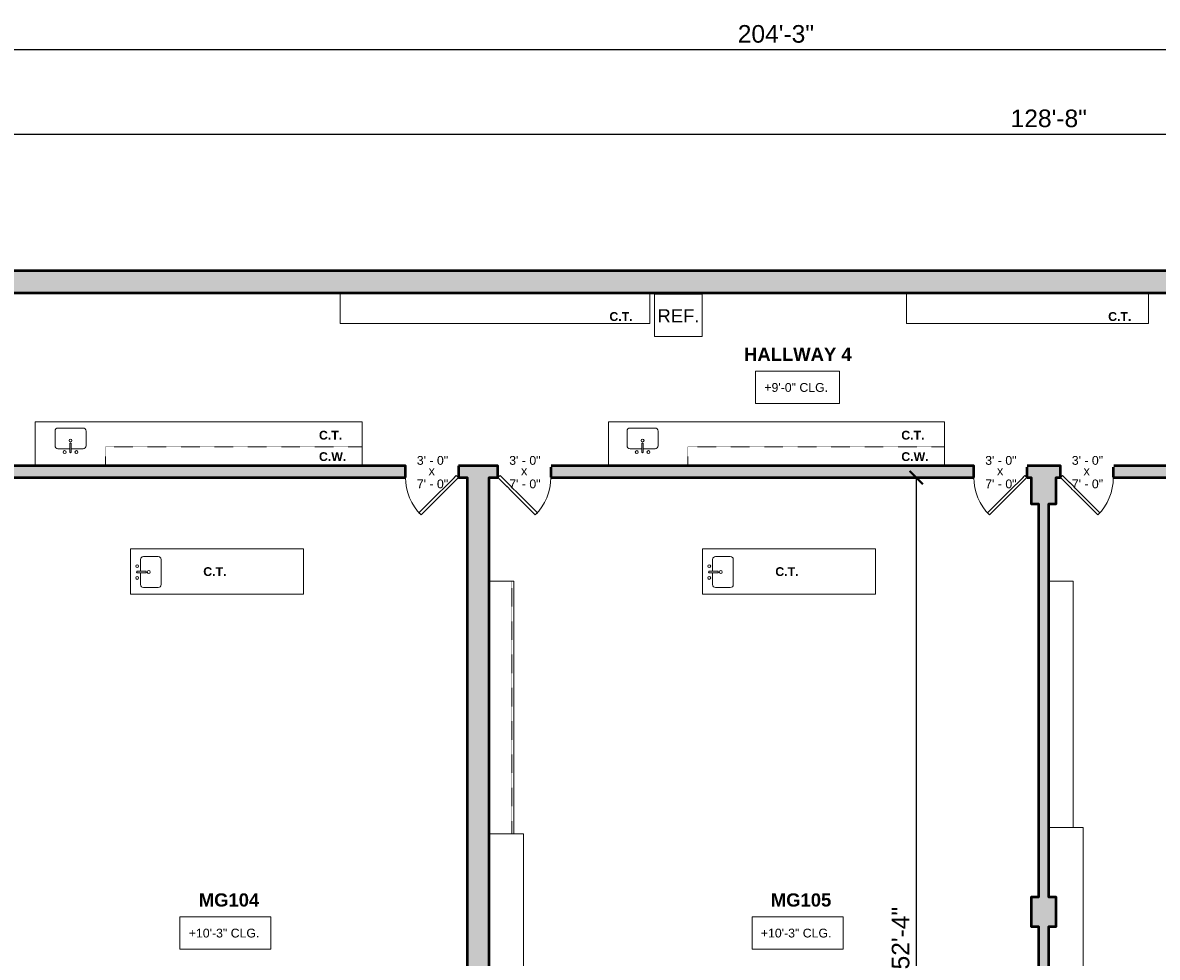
# Model space of a CAD drawing. Header units: inches. Extents: x -2078 to 109126, y -964 to 6385.
# Tile 71 of 137: x 9239 to 10012, y 4575 to 5212. Entities that reach past the tile are written whole.
import ezdxf

# ---------------------------------------------------------------- set-up
doc = ezdxf.new("R2010")
doc.units = ezdxf.units.IN
doc.header["$MEASUREMENT"] = 0
doc.linetypes.add('HIDDEN2', pattern=[0.1875, 0.125, -0.0625])
for name, color, linetype, lineweight in [('A-ANNO', 2, 'Continuous', 5), ('A-ANNO-DIMS', 1, 'Continuous', 9), ('A-CASE', 4, 'Continuous', 9), ('A-DOOR', 1, 'Continuous', 18), ('A-EQPT', 150, 'Continuous', 9), ('A-FIXT', 150, 'Continuous', 9), ('A-WALL', 3, 'Continuous', 40)]:
    doc.layers.add(name, color=color, linetype=linetype, lineweight=lineweight)
doc.layers.add('A-HATCH', color=9, linetype='Continuous')
doc.styles.add('Arial', font='arial.ttf')
doc.styles.add('Arial_1', font='arial.ttf', dxfattribs={"height": 0.0625})
doc.styles.add('Arial_2', font='arial.ttf', dxfattribs={"height": 3})
doc.styles.add('Arial_B', font='arialbd.ttf', dxfattribs={"height": 4.5})
doc.styles.add('Arial_B_1', font='arialbd.ttf', dxfattribs={"height": 3})
doc.styles.add('Jay Cad', font='arial.ttf', dxfattribs={"height": 0.125})
doc.dimstyles.new('Jay Cad - DIMS', dxfattribs={"dimtxt": 0.125, "dimasz": 0.09375, "dimexe": 0.09375, "dimexo": 0.09375, "dimgap": 0.046875, "dimtad": 1, "dimdec": 1, "dimzin": 0, "dimdsep": 46, "dimlunit": 4, "dimtxsty": 'Jay Cad', "dimblk": 'ARCHTICK', "dimcen": 0.09, "dimclrd": 1, "dimclre": 1, "dimclrt": 256, "dimadec": 0, "dimazin": 0, "dimtfac": 1, "dimtdec": 1, "dimtofl": 0, "dimtmove": 1, "dimatfit": 3, "dimfxl": 1, "dimtolj": 1, "dimtzin": 0, "dimarcsym": 0})

# ---------------------------------------------------------------- blocks, each defined once
blk = doc.blocks.new('JC_DOOR_SINGLE PANEL - SINGLE DOOR-1459075-Munger Science Center _ Ahmanson Lecture Hall-1st Floor')
at = {"layer": 'A-DOOR', "lineweight": 20}
for p, q in [((-7.46, 29.46), (-8.87, 28.04)), ((-8.87, 28.04), (16.59, 2.59)), ((18, 4), (-7.46, 29.46)), ((16.59, 2.59), (18, 4))]:
    blk.add_line(p, q, dxfattribs=at)
at = {"layer": 'A-DOOR', "lineweight": 9}
blk.add_arc((18, 4), 36, 135, 180, dxfattribs=at)
blk = doc.blocks.new('JC_DOOR_SINGLE PANEL - SINGLE DOOR-1469616-Munger Science Center _ Ahmanson Lecture Hall-1st Floor')
at = {"layer": 'A-DOOR', "lineweight": 20}
for p, q in [((-8.87, -28.04), (16.59, -2.59)), ((18, -4), (-7.46, -29.46)), ((16.59, -2.59), (18, -4)), ((-7.46, -29.46), (-8.87, -28.04))]:
    blk.add_line(p, q, dxfattribs=at)
at = {"layer": 'A-DOOR', "lineweight": 9}
blk.add_arc((18, -4), 36, 180, 225, dxfattribs=at)
blk = doc.blocks.new('JC_KITCHEN SINK - SINK-1465548-Munger Science Center _ Ahmanson Lecture Hall-1st Floor')
at = {"layer": 'A-FIXT'}
for p, q in [((-7.95, 8.45), (9.19, 8.45)), ((-9.95, -3.64), (-9.95, 6.45)), ((11.19, 6.45), (11.19, -3.64)), ((0.12, -5.64), (-7.95, -5.64)), ((0.12, -7.89), (0.12, -2.09)), ((1.12, -7.89), (1.12, -2.09)), ((9.19, -5.64), (1.12, -5.64))]:
    blk.add_line(p, q, dxfattribs=at)
for centre, radius, start, end in [((-7.95, 6.45), 2, 90, 180), ((9.19, 6.45), 2, 360, 90), ((0.62, 0), 1, 360, 180), ((0.62, 0), 1, 180, 0), ((-7.95, -3.64), 2, 180, 270), ((-3.38, -7.89), 1, 360, 180), ((0.62, -2.09), 0.5, 360, 180), ((4.62, -7.89), 1, 0, 180), ((9.19, -3.64), 2, 270, 0), ((-3.38, -7.89), 1, 180, 0), ((0.62, -7.89), 0.5, 180, 0), ((4.62, -7.89), 1, 180, 0)]:
    blk.add_arc(centre, radius, start, end, dxfattribs=at)
blk = doc.blocks.new('JC_REF - REF-1483151-Munger Science Center _ Ahmanson Lecture Hall-1st Floor')
at = {"layer": 'A-EQPT'}
for p, q in [((16.25, 13.8), (-16.25, 13.8)), ((-16.25, 13.8), (-16.25, -14.95)), ((16.25, -14.95), (16.25, 13.8)), ((-16.25, -14.95), (16.25, -14.95))]:
    blk.add_line(p, q, dxfattribs=at)
blk = doc.blocks.new('JC- existing door Tag_quad - JC- existing door Tag_quad-839775-Munger Science Center _ Ahmanson Lecture Hall-1st Floor')
at = {"layer": 'A-ANNO', "insert": (-0.0234, 0.0378), "char_height": 0.0625, "width": 0.0505, "attachment_point": 1, "style": 'Arial_1', "bg_fill": 3, "box_fill_scale": 1.25, "bg_fill_color": 256, "bg_fill_true_color": 13158600, "bg_fill_transparency": 0}
blk.add_mtext('x', dxfattribs=at)
blk = doc.blocks.new('_ArchTick')
at = {"color": 0, "linetype": 'ByBlock', "const_width": 0.15}
blk.add_lwpolyline([(-0.5, -0.5), (0.5, 0.5)], dxfattribs=at)
blk = doc.blocks.new('*D3301')
at = {"layer": 'A-ANNO-DIMS', "color": 1, "lineweight": -2, "transparency": 16777216}
for p, q in [((9166.06, 5036.69), (9166.06, 5144.89)), ((10710.06, 5036.69), (10710.06, 5144.89)), ((9166.06, 5135.89), (10710.06, 5135.89))]:
    blk.add_line(p, q, dxfattribs=at)
at = {"layer": 'Defpoints', "color": 0, "transparency": 16777216}
for p in [(10710.06, 5135.89), (9166.06, 5027.69), (10710.06, 5027.69)]:
    blk.add_point(p, dxfattribs=at)
at = {"layer": 'A-ANNO-DIMS', "color": 1, "lineweight": -2, "transparency": 16777216, "xscale": 9, "yscale": 9, "zscale": 9, "rotation": 180}
blk.add_blockref('_ArchTick', (9166.06, 5135.89), dxfattribs=at)
at = {"layer": 'A-ANNO-DIMS', "color": 1, "lineweight": -2, "transparency": 16777216, "xscale": 9, "yscale": 9, "zscale": 9}
blk.add_blockref('_ArchTick', (10710.06, 5135.89), dxfattribs=at)
at = {"layer": 'A-ANNO-DIMS', "color": 2, "transparency": 16777216, "insert": (9938.06, 5146.51), "char_height": 12, "width": 1.1478, "attachment_point": 5, "style": 'Jay Cad'}
blk.add_mtext('\\A1;128\'-8"', dxfattribs=at)
blk = doc.blocks.new('*D3308')
at = {"layer": 'A-ANNO-DIMS', "color": 1, "lineweight": -2, "transparency": 16777216}
for p, q in [((8526.53, 5036.69), (8526.53, 5202.47)), ((10977.56, 4932.69), (10977.56, 5202.47)), ((8526.53, 5193.47), (10977.56, 5193.47))]:
    blk.add_line(p, q, dxfattribs=at)
at = {"layer": 'Defpoints', "color": 0, "transparency": 16777216}
for p in [(10977.56, 5193.47), (8526.53, 5027.69), (10977.56, 4923.69)]:
    blk.add_point(p, dxfattribs=at)
at = {"layer": 'A-ANNO-DIMS', "color": 1, "lineweight": -2, "transparency": 16777216, "xscale": 9, "yscale": 9, "zscale": 9, "rotation": 180}
blk.add_blockref('_ArchTick', (8526.53, 5193.47), dxfattribs=at)
at = {"layer": 'A-ANNO-DIMS', "color": 1, "lineweight": -2, "transparency": 16777216, "xscale": 9, "yscale": 9, "zscale": 9}
blk.add_blockref('_ArchTick', (10977.56, 5193.47), dxfattribs=at)
at = {"layer": 'A-ANNO-DIMS', "color": 2, "transparency": 16777216, "insert": (9752.04, 5204.1), "char_height": 12, "width": 1.1478, "attachment_point": 5, "style": 'Jay Cad'}
blk.add_mtext('\\A1;204\'-3"', dxfattribs=at)
blk = doc.blocks.new('*D3311')
at = {"layer": 'A-ANNO-DIMS', "color": 1, "lineweight": -2, "transparency": 16777216}
for p, q in [((9847.22, 4901.69), (9838.74, 4901.69)), ((9847.74, 4901.69), (9847.74, 4273.69)), ((9847.22, 4273.69), (9838.74, 4273.69))]:
    blk.add_line(p, q, dxfattribs=at)
at = {"layer": 'Defpoints', "color": 0, "transparency": 16777216}
for p in [(9856.22, 4901.69), (9847.74, 4273.69), (9856.22, 4273.69)]:
    blk.add_point(p, dxfattribs=at)
at = {"layer": 'A-ANNO-DIMS', "color": 1, "lineweight": -2, "transparency": 16777216, "xscale": 9, "yscale": 9, "zscale": 9}
for p, rotation in [((9847.74, 4901.69), 90), ((9847.74, 4273.69), 270)]:
    blk.add_blockref('_ArchTick', p, dxfattribs=dict(at, rotation=rotation))
at = {"layer": 'A-ANNO-DIMS', "color": 2, "transparency": 16777216, "insert": (9837.11, 4587.69), "char_height": 12, "width": 0.9747, "attachment_point": 5, "rotation": 90, "style": 'Jay Cad'}
blk.add_mtext('\\A1;52\'-4"', dxfattribs=at)

msp = doc.modelspace()

# ---------------------------------------------------------------- linework, layer by layer
at = {"layer": 'A-CASE'}
for p, q in [((9455.058, 5027.692), (9455.058, 5006.692)), ((9666.058, 5027.692), (9666.058, 5006.692)), ((9841.058, 5027.692), (9841.058, 5006.692)), ((10006.058, 5027.692), (10006.058, 5006.692)), ((9455.058, 5006.692), (9666.058, 5006.692)), ((9841.058, 5006.692), (10006.058, 5006.692)), ((9469.957, 4939.692), (9246.957, 4939.692)), ((9246.957, 4939.692), (9246.957, 4909.718)), ((9469.957, 4939.692), (9469.957, 4909.692)), ((9866.957, 4939.692), (9637.957, 4939.692)), ((9637.957, 4939.692), (9637.957, 4909.718)), ((9866.957, 4939.692), (9866.957, 4909.692)), ((9246.957, 4910.442), (9469.957, 4910.442)), ((9637.957, 4910.442), (9866.957, 4910.442)), ((9312.055, 4853.127), (9430.055, 4853.127)), ((9312.055, 4822.127), (9312.055, 4853.127)), ((9430.055, 4822.127), (9430.055, 4853.127)), ((9702.055, 4853.127), (9820.055, 4853.127)), ((9702.055, 4822.127), (9702.055, 4853.127)), ((9820.055, 4822.127), (9820.055, 4853.127)), ((9556.558, 4831.127), (9573.305, 4831.127)), ((9573.305, 4831.127), (9573.305, 4658.877)), ((9938.058, 4831.127), (9954.805, 4831.127)), ((9954.805, 4831.127), (9954.805, 4663.127)), ((9312.055, 4822.127), (9430.055, 4822.127)), ((9702.055, 4822.127), (9820.055, 4822.127)), ((9556.558, 4658.877), (9579.97, 4658.877)), ((9579.97, 4376.939), (9579.97, 4658.877)), ((9938.058, 4663.127), (9961.47, 4663.127)), ((9961.47, 4381.444), (9961.47, 4663.127))]:
    msp.add_line(p, q, dxfattribs=at)
at = {"layer": 'A-CASE', "linetype": 'HIDDEN2'}
for p, q in [((9294.957, 4922.692), (9294.957, 4909.692)), ((9294.957, 4922.692), (9469.957, 4922.692)), ((9691.957, 4922.692), (9691.957, 4909.692)), ((9691.957, 4922.692), (9866.957, 4922.692)), ((9572.058, 4831.127), (9572.058, 4658.877))]:
    msp.add_line(p, q, dxfattribs=at)
at = {"layer": 'A-WALL', "lineweight": 50}
for points in [[(9499.558, 4901.692), (9499.558, 4909.692), (9210.058, 4909.692), (9210.058, 4901.692)], [(9887.058, 4901.692), (9887.058, 4909.692), (9598.558, 4909.692), (9598.558, 4901.692)], [(10272.558, 4901.692), (10272.558, 4909.692), (9982.058, 4909.692), (9982.058, 4901.692)]]:
    msp.add_lwpolyline(points, close=True, dxfattribs=at)
for points in [[(9946.058, 4901.692), (9946.058, 4909.692), (9923.058, 4909.692), (9923.058, 4901.692), (9926.058, 4901.692), (9926.058, 4883.692), (9931.058, 4883.692), (9931.058, 4615.692), (9926.058, 4615.692), (9926.058, 4595.692), (9931.058, 4595.692), (9931.058, 4315.692)], [(9938.058, 4315.692), (9938.058, 4595.692), (9943.058, 4595.692), (9943.058, 4615.692), (9938.058, 4615.692), (9938.058, 4883.692), (9943.058, 4883.692), (9943.058, 4901.692), (9946.058, 4901.692)]]:
    msp.add_lwpolyline(points, dxfattribs=at)

# ---------------------------------------------------------------- block references
at = {"layer": 'A-EQPT'}
msp.add_blockref('JC_REF - REF-1483151-Munger Science Center _ Ahmanson Lecture Hall-1st Floor', (9685.558, 5012.895), dxfattribs=at)
at = {"layer": 'A-FIXT'}
for p in [(9270.545, 4926.967), (9660.545, 4926.967)]:
    msp.add_blockref('JC_KITCHEN SINK - SINK-1465548-Munger Science Center _ Ahmanson Lecture Hall-1st Floor', p, dxfattribs=at)
at = {"layer": 'A-FIXT', "rotation": 269.9999999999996}
for p in [(9324.503, 4837.909), (9714.503, 4837.909)]:
    msp.add_blockref('JC_KITCHEN SINK - SINK-1465548-Munger Science Center _ Ahmanson Lecture Hall-1st Floor', p, dxfattribs=at)

# ---------------------------------------------------------------- texts
at = {"layer": 'A-ANNO', "attachment_point": 1}
for s, insert, char_height, width, style in [('C.T.', (9638.553, 5014.484), 6, 19.998, 'Arial_B'), ('REF.', (9671.292, 5016.492), 9, 35.148, 'Arial'), ('C.T.', (9978.553, 5014.484), 6, 19.998, 'Arial_B'), ('HALLWAY 4', (9730.341, 4990.216), 9, 88.173, 'Arial_B_1'), ('C.T.', (9440.553, 4933.58), 6, 19.998, 'Arial_B'), ('C.T.', (9837.553, 4933.58), 6, 19.998, 'Arial_B'), ('C.W.', (9440.553, 4918.976), 6, 23.634, 'Arial_B'), ('C.W.', (9837.553, 4918.976), 6, 23.634, 'Arial_B'), ('C.T.', (9361.66, 4840.587), 6, 19.998, 'Arial_B'), ('C.T.', (9751.66, 4840.587), 6, 19.998, 'Arial_B'), ('MG104', (9358.579, 4618.216), 9, 113.019, 'Arial_B_1'), ('MG105', (9748.579, 4618.216), 9, 113.019, 'Arial_B_1')]:
    msp.add_mtext(s, dxfattribs=dict(at, insert=insert, char_height=char_height, width=width, style=style))
at = {"layer": 'A-ANNO', "char_height": 6, "attachment_point": 1, "style": 'Arial_2', "bg_fill": 3, "box_fill_scale": 1.25, "bg_fill_color": 256, "bg_fill_true_color": 13158600, "bg_fill_transparency": 0}
for s, insert, width in [('+9\'-0" CLG.', (9744.169, 4966.133), 54.54), ('3\' - 0"', (9507.249, 4916.398), 26.967), ('3\' - 0"', (9570.249, 4916.398), 26.967), ('3\' - 0"', (9894.749, 4916.398), 26.967), ('3\' - 0"', (9953.749, 4916.398), 26.967), ('7\' - 0"', (9507.249, 4900.375), 26.967), ('7\' - 0"', (9570.249, 4900.375), 26.967), ('7\' - 0"', (9894.749, 4900.375), 26.967), ('7\' - 0"', (9953.749, 4900.375), 26.967), ('+10\'-3" CLG.', (9351.788, 4594.133), 60.297), ('+10\'-3" CLG.', (9741.788, 4594.133), 60.297)]:
    msp.add_mtext(s, dxfattribs=dict(at, insert=insert, width=width))

# ---------------------------------------------------------------- dimensions: what is measured, and where the dimension line sits
at = {"layer": 'A-ANNO-DIMS'}
dim = msp.add_linear_dim(base=(10710.058, 5135.886), p1=(9166.058, 5027.692), p2=(10710.058, 5027.692), dimstyle='Jay Cad - DIMS', override={"dimclrt": 2}, dxfattribs=at)
dim.commit()
dim.dimension.update_dxf_attribs({"geometry": '*D3301', "text_midpoint": (9938.058, 5146.513)})
dim = msp.add_linear_dim(base=(9847.739, 4273.692), p1=(9856.225, 4901.692), p2=(9856.225, 4273.692), angle=90, dimstyle='Jay Cad - DIMS', override={"dimclrt": 2}, dxfattribs=at)
dim.commit()
dim.dimension.update_dxf_attribs({"geometry": '*D3311', "text_midpoint": (9837.112, 4587.692)})

# ---------------------------------------------------------------- next in the draw order: hatches: boundary and pattern name
at = {"layer": 'A-HATCH'}
h = msp.add_hatch(color=256, dxfattribs=at)
h.dxf.hatch_style = 1
h.paths.add_polyline_path([(7442.991, 4443.066), (7810.847, 4519.174), (7832.61, 4527.095), (7823.924, 4549.725), (7859.83, 4562.794), (7868.12, 4540.019), (7892.552, 4548.912), (7890.158, 4555.49), (7872.303, 4548.991), (7863.753, 4572.483), (7857.175, 4570.089), (7857.778, 4568.432), (7816.134, 4553.274), (7824.462, 4531.578), (7808.931, 4525.925), (7476.345, 4457.115), (7475.837, 4458.511), (7848.428, 4594.123), (7848.967, 4592.642), (7855.544, 4595.036), (7852.269, 4604.035), (7678.423, 4540.76), (7658.154, 4596.449), (7648.757, 4593.029), (7656.731, 4571.122), (7599.879, 4550.43), (7594.228, 4565.956), (7455.154, 4515.337), (7457.206, 4509.699), (7469.086, 4477.058), (7478.721, 4467.726), (7473.212, 4465.721), (7466.659, 4463.335), (7411.157, 4443.134), (7398.6, 4439.096), (7411.056, 4404.872), (7436.487, 4414.128), (7437.341, 4409.241), (7438.216, 4404.358), (7449.009, 4406.49), (7445.851, 4424.754)], flags=17)
h.paths.add_polyline_path([(7305.921, 4509.999), (7635.338, 4629.897), (7636.444, 4626.858), (7645.841, 4630.278), (7643.538, 4636.606), (7690.993, 4653.878), (7688.599, 4660.456), (7641.144, 4643.184), (7621.136, 4698.156), (7708.058, 4729.792), (7728.066, 4674.82), (7722.428, 4672.768), (7724.822, 4666.19), (7737.038, 4670.637), (7714.635, 4732.187), (8526.53, 5027.692), (9158.058, 5027.692), (9158.058, 5014.692), (9166.058, 5014.692), (9166.058, 5027.692), (10710.058, 5027.692), (10710.058, 4967.192), (10718.058, 4967.192), (10718.058, 4990.417), (10787.566, 4990.417), (10787.566, 4977.605), (10953.618, 4977.605), (10953.618, 4983.605), (10793.566, 4983.605), (10793.566, 4996.417), (10718.058, 4996.417), (10718.058, 5042.692), (8550.199, 5042.692), (7613.446, 4701.742), (7637.045, 4636.903), (7298.242, 4513.589), (7442.023, 4116.122), (7430.522, 4111.961), (7430.522, 3959.561), (7442.522, 3959.561), (7442.522, 4109.922), (7449.706, 4112.521)])
h.paths.add_polyline_path([(7455.986, 4371.173), (7445.194, 4369.041, 0.0691577), (7553.668, 4070.742), (7563.309, 4076.04, -0.0690822)], flags=17)
h.paths.add_polyline_path([(7589.831, 4028.68), (7580.647, 4044.49), (7571.005, 4039.192), (7573.37, 4035.064), (7575.752, 4030.945), (7550.14, 4021.623), (7562.639, 3987.281), (7652.949, 4020.151), (7651.19, 4024.983), (7693.927, 4047.907), (7698.054, 4036.567), (7855.922, 4094.027), (7850.282, 4109.525), (7893.018, 4132.449), (7901.028, 4110.444), (7991.238, 4143.278), (7972.966, 4193.48), (7978.369, 4195.446), (7974.265, 4206.723), (7931.078, 4191.004), (7599.267, 4013.018)], flags=17)
h.paths.add_polyline_path([(7962.832, 4604.342), (7960.438, 4610.919), (7936.006, 4602.027), (7925.745, 4630.218), (7910.71, 4624.745), (7930.564, 4570.196), (7923.986, 4567.802), (7926.381, 4561.224), (7932.958, 4563.619), (8052.495, 4235.196), (8041.923, 4231.348), (8046.027, 4220.072), (8051.9, 4222.21), (8119.518, 4036.432), (8139.251, 4043.615), (8054.516, 4276.423), (8083.646, 4287.026), (8081.594, 4292.664), (8052.464, 4282.062), (7938.4, 4595.449)], flags=17)
h.paths.add_polyline_path([(8154.984, 4000.389), (8135.251, 3993.206), (8144.058, 3969.009), (8186.344, 3984.4), (8183.608, 3991.918), (8161.055, 3983.709)], flags=17)
h.paths.add_polyline_path([(8250.711, 4007.832), (8235.676, 4002.36), (8232.942, 4009.874), (8223.075, 4006.282), (8225.811, 3998.765), (8228.16, 3999.62), (8236.189, 3977.562), (8258.741, 3985.77)], flags=17)
h.paths.add_polyline_path([(8453.557, 4082.059), (8456.846, 4083.256), (8454.11, 4090.774), (8443.304, 4086.841), (8446.168, 4078.972), (8431.132, 4073.5), (8439.302, 4051.054, 0.0010681), (8439.906, 4051.709), (8461.715, 4059.647)], flags=17)
h.paths.add_polyline_path([(8507.849, 4153.642), (8634.189, 4199.626), (8601.965, 4288.161), (8647.588, 4304.767), (8640.677, 4323.755), (8642.557, 4324.439), (8639.479, 4332.896), (8637.599, 4332.212), (8564.749, 4532.366), (8556.292, 4529.288), (8565.013, 4505.326), (8549.978, 4499.854), (8551.688, 4495.155), (8566.723, 4500.628), (8631.194, 4323.496), (8480.843, 4268.772), (8429.359, 4410.223), (8425.601, 4408.855), (8391.408, 4502.797), (8484.908, 4536.828), (8506.113, 4478.567), (8509.872, 4479.935), (8485.246, 4547.593), (8542.098, 4568.286), (8543.979, 4563.117), (8552.436, 4566.195), (8546.28, 4583.11), (8537.823, 4580.032), (8539.704, 4574.863), (8482.894, 4554.186), (8458.097, 4622.314), (8454.338, 4620.946), (8475.715, 4562.215), (8382.174, 4528.169), (8347.288, 4624.018), (8405.549, 4645.223), (8402.222, 4654.364), (8395.644, 4651.97), (8396.577, 4649.407), (8344.894, 4630.595), (8330.529, 4670.063), (8382.212, 4688.874), (8383.331, 4685.799), (8389.909, 4688.193), (8372.715, 4735.433), (8468.564, 4770.319), (8515.152, 4642.32), (8500.018, 4636.811), (8501.728, 4632.113), (8516.862, 4637.621), (8525.51, 4613.861), (8533.967, 4616.939), (8462.454, 4813.42), (8455.876, 4811.026), (8467.365, 4779.461), (8363.059, 4741.496), (8379.818, 4695.452), (8320.617, 4673.904), (8261.106, 4837.411), (8424.612, 4896.922), (8443.563, 4844.855), (8450.141, 4847.249), (8443.985, 4864.163), (8441.166, 4863.137), (8428.371, 4898.29), (8434.009, 4900.342), (8431.615, 4906.92), (8253.073, 4841.937), (8293.089, 4731.995), (8286.511, 4729.6), (8288.905, 4723.023), (8293.604, 4724.733), (8407.667, 4411.345), (8401.09, 4408.951), (8403.142, 4403.313), (8409.72, 4405.707), (8516.13, 4113.347), (8493.577, 4105.139), (8496.313, 4097.621), (8524.504, 4107.882)], flags=17)
h.paths.add_polyline_path([(8255.076, 4710.71), (8252.682, 4717.288), (7994.267, 4623.232), (7996.661, 4616.654)], flags=17)
h.paths.add_polyline_path([(8544.558, 4902.692), (8675.058, 4902.692), (8675.058, 4842.192), (8607.558, 4842.192), (8607.558, 4835.192), (8664.058, 4835.192), (8664.058, 4788.192), (8666.246, 4788.192), (8666.246, 4830.192), (8667.871, 4830.192), (8667.871, 4788.192), (8670.058, 4788.192), (8670.058, 4835.192), (8775.058, 4835.192), (8775.058, 4734.589), (8670.058, 4734.589), (8670.058, 4745.192), (8664.058, 4745.192), (8664.058, 4697.81), (8594.61, 4672.533), (8650.359, 4519.363), (8656.937, 4521.757), (8603.582, 4668.349), (8683.917, 4697.589), (8683.917, 4728.589), (8775.058, 4728.589), (8775.058, 4484.936), (8682.589, 4451.28), (8669.25, 4487.928), (8662.672, 4485.534), (8680.286, 4437.14), (8686.864, 4439.534), (8684.641, 4445.642), (8775.058, 4478.551), (8775.058, 4295.692), (8751.15, 4295.692), (8750.742, 4296.791), (8745.118, 4294.7), (8747.724, 4287.692), (8802.058, 4287.692), (8802.058, 4295.692), (8782.058, 4295.692), (8782.058, 4561.692), (8812.058, 4561.692), (8812.058, 4568.692), (8783.058, 4568.692), (8783.058, 4859.692), (8775.058, 4859.692), (8775.058, 4857.692), (8767.058, 4857.692), (8767.058, 4840.192), (8683.058, 4840.192), (8683.058, 4909.692), (8517.676, 4909.692), (8508.549, 4934.922), (8499.273, 4931.546), (8501.667, 4924.968), (8506.232, 4926.629), (8519.012, 4891.3), (8516.191, 4890.279), (8536.119, 4835.192), (8571.558, 4835.192), (8571.558, 4842.192), (8544.558, 4842.192)], flags=17)
h.paths.add_polyline_path([(8725.65, 4364.26), (8715.594, 4360.6), (8699.177, 4405.705), (8692.599, 4403.311), (8709.016, 4358.205), (8707.136, 4357.521), (8710.215, 4349.064), (8723.149, 4353.772), (8732.569, 4328.442), (8738.193, 4330.533)], flags=16)
h.paths.add_polyline_path([(8871.558, 4273.692), (8855.058, 4273.692), (8855.058, 4295.692), (8844.058, 4295.692), (8844.058, 4287.692), (8847.058, 4287.692), (8847.058, 4263.692), (8871.558, 4263.692)], flags=17)
h.paths.add_polyline_path([(9088.058, 4287.692), (9090.058, 4287.692), (9090.058, 4295.692), (9079.058, 4295.692), (9079.058, 4273.692), (9063.558, 4273.692), (9063.558, 4263.692), (9088.058, 4263.692)], flags=17)
h.paths.add_polyline_path([(9171.058, 4315.692), (9166.058, 4315.692), (9166.058, 4594.692), (9171.058, 4594.692), (9171.058, 4614.692), (9166.058, 4614.692), (9166.058, 4883.692), (9171.058, 4883.692), (9171.058, 4901.692), (9174.058, 4901.692), (9174.058, 4909.692), (9166.058, 4909.692), (9166.058, 4942.692), (9158.058, 4942.692), (9158.058, 4909.692), (9151.058, 4909.692), (9151.058, 4901.692), (9153.058, 4901.692), (9153.058, 4883.692), (9158.058, 4883.692), (9158.058, 4614.692), (9153.058, 4614.692), (9153.058, 4594.692), (9158.058, 4594.692), (9158.058, 4568.692), (9151.058, 4568.692), (9151.058, 4561.692), (9158.058, 4561.692), (9158.058, 4315.692), (9153.058, 4315.692), (9153.058, 4295.692), (9132.058, 4295.692), (9132.058, 4287.692), (9192.058, 4287.692), (9192.058, 4295.692), (9171.058, 4295.692)], flags=17)
h.paths.add_polyline_path([(9260.058, 4273.692), (9243.058, 4273.692), (9243.058, 4295.692), (9234.058, 4295.692), (9234.058, 4263.692), (9260.058, 4263.692)], flags=17)
h.paths.add_polyline_path([(9475.558, 4287.692), (9478.558, 4287.692), (9478.558, 4295.692), (9466.558, 4295.692), (9466.558, 4273.692), (9452.058, 4273.692), (9452.058, 4263.692), (9475.558, 4263.692)], flags=17)
h.paths.add_polyline_path([(9577.558, 4295.692), (9556.558, 4295.692), (9556.558, 4901.692), (9562.558, 4901.692), (9562.558, 4909.692), (9535.558, 4909.692), (9535.558, 4901.692), (9541.558, 4901.692), (9541.558, 4295.692), (9520.558, 4295.692), (9520.558, 4287.692), (9577.558, 4287.692)], flags=17)
h.paths.add_polyline_path([(9646.058, 4273.692), (9630.058, 4273.692), (9630.058, 4295.692), (9619.558, 4295.692), (9619.558, 4287.692), (9623.058, 4287.692), (9623.058, 4263.692), (9646.058, 4263.692)], flags=17)
h.paths.add_polyline_path([(9862.058, 4287.692), (9865.058, 4287.692), (9865.058, 4295.692), (9854.058, 4295.692), (9854.058, 4273.692), (9838.058, 4273.692), (9838.058, 4263.692), (9862.058, 4263.692)], flags=17)
h.paths.add_polyline_path([(9964.058, 4295.692), (9943.058, 4295.692), (9943.058, 4315.692), (9938.058, 4315.692), (9938.058, 4595.692), (9943.058, 4595.692), (9943.058, 4615.692), (9938.058, 4615.692), (9938.058, 4883.692), (9943.058, 4883.692), (9943.058, 4901.692), (9946.058, 4901.692), (9946.058, 4909.692), (9923.058, 4909.692), (9923.058, 4901.692), (9926.058, 4901.692), (9926.058, 4883.692), (9931.058, 4883.692), (9931.058, 4615.692), (9926.058, 4615.692), (9926.058, 4595.692), (9931.058, 4595.692), (9931.058, 4315.692), (9926.058, 4315.692), (9926.058, 4295.692), (9907.058, 4295.692), (9907.058, 4287.692), (9964.058, 4287.692)], flags=17)
h.paths.add_polyline_path([(10033.058, 4273.692), (10018.058, 4273.692), (10018.058, 4295.692), (10006.058, 4295.692), (10006.058, 4287.692), (10009.058, 4287.692), (10009.058, 4263.692), (10033.058, 4263.692)], flags=17)
h.paths.add_polyline_path([(10248.558, 4287.692), (10251.558, 4287.692), (10251.558, 4295.692), (10239.558, 4295.692), (10239.558, 4273.692), (10225.058, 4273.692), (10225.058, 4263.692), (10248.558, 4263.692)], flags=17)
h.paths.add_polyline_path([(10335.558, 4503.192), (10362.058, 4503.192), (10362.058, 4512.192), (10360.058, 4512.192), (10360.058, 4525.192), (10330.558, 4525.192), (10330.558, 4901.692), (10336.558, 4901.692), (10336.558, 4909.692), (10308.558, 4909.692), (10308.558, 4901.692), (10314.558, 4901.692), (10314.558, 4295.692), (10293.558, 4295.692), (10293.558, 4287.692), (10335.558, 4287.692)], flags=17)
h.paths.add_polyline_path([(10431.058, 4525.192), (10406.058, 4525.192), (10406.058, 4512.192), (10404.058, 4512.192), (10404.058, 4503.192), (10431.058, 4503.192)], flags=17)
h.paths.add_polyline_path([(10721.558, 4512.192), (10719.558, 4512.192), (10719.558, 4525.192), (10623.058, 4525.192), (10623.058, 4503.192), (10721.558, 4503.192)], flags=17)
h.paths.add_polyline_path([(10887.558, 4525.192), (10765.558, 4525.192), (10765.558, 4512.192), (10763.558, 4512.192), (10763.558, 4503.192), (10887.558, 4503.192)], flags=17)
h.paths.add_polyline_path([(10977.558, 4923.692), (10718.058, 4923.692), (10718.058, 4931.192), (10710.058, 4931.192), (10710.058, 4923.692), (10665.969, 4923.692), (10665.969, 4909.692), (10660.969, 4909.692), (10660.969, 4901.692), (10955.558, 4901.692), (10955.558, 4525.192), (10933.558, 4525.192), (10933.558, 4503.192), (10977.558, 4503.192)])
h.paths.add_polyline_path([(10624.969, 4909.692), (10372.558, 4909.692), (10372.558, 4901.692), (10624.969, 4901.692)], flags=17)
h.paths.add_polyline_path([(10272.558, 4909.692), (9982.058, 4909.692), (9982.058, 4901.692), (10272.558, 4901.692)], flags=17)
h.paths.add_polyline_path([(9887.058, 4909.692), (9598.558, 4909.692), (9598.558, 4901.692), (9887.058, 4901.692)], flags=17)
h.paths.add_polyline_path([(9499.558, 4909.692), (9210.058, 4909.692), (9210.058, 4901.692), (9499.558, 4901.692)], flags=17)
h.paths.add_polyline_path([(9115.058, 4909.692), (8775.058, 4909.692), (8775.058, 4895.692), (8783.058, 4895.692), (8783.058, 4901.692), (9115.058, 4901.692)], flags=17)
h.paths.add_polyline_path([(9109.058, 4568.692), (8848.058, 4568.692), (8848.058, 4561.692), (9109.058, 4561.692)], flags=17)
h.paths.add_polyline_path([(8799.058, 4179.692), (8761.058, 4179.692), (8761.058, 4155.692), (8799.058, 4155.692)], flags=17)
h.paths.add_polyline_path([(9186.058, 4179.692), (9136.058, 4179.692), (9136.058, 4155.692), (9186.058, 4155.692)], flags=17)
h.paths.add_polyline_path([(9575.058, 4179.692), (9525.058, 4179.692), (9525.058, 4155.692), (9575.058, 4155.692)], flags=17)
h.paths.add_polyline_path([(9960.558, 4179.692), (9910.558, 4179.692), (9910.558, 4155.692), (9960.558, 4155.692)], flags=17)
h.paths.add_polyline_path([(10335.558, 4179.692), (10297.558, 4179.692), (10297.558, 4155.692), (10335.558, 4155.692)], flags=17)
h.paths.add_polyline_path([(10769.861, 4431.192), (10716.831, 4431.192), (10716.831, 4407.192), (10769.861, 4407.192)], flags=17)
h.paths.add_polyline_path([(10775.558, 4431.192), (10769.861, 4431.192), (10769.861, 4407.192), (10775.558, 4407.192)], flags=17)
h.paths.add_polyline_path([(10716.831, 4431.192), (10711.558, 4431.192), (10711.558, 4407.192), (10716.831, 4407.192)], flags=17)
h.paths.add_polyline_path([(8363.675, 4388.948), (8361.623, 4394.586), (8121.061, 4307.029), (8123.113, 4301.391)], flags=17)

# ---------------------------------------------------------------- next in the draw order: linework, layer by layer
at = {"layer": 'A-ANNO', "flags": 128}
for points in [[(9738.169, 4974.133), (9795.41, 4974.133), (9795.41, 4952.117), (9738.169, 4952.117)], [(9345.788, 4602.133), (9407.792, 4602.133), (9407.792, 4580.117), (9345.788, 4580.117)], [(9735.788, 4602.133), (9797.792, 4602.133), (9797.792, 4580.117), (9735.788, 4580.117)]]:
    msp.add_lwpolyline(points, close=True, dxfattribs=at)
at = {"layer": 'A-WALL', "lineweight": 50}
msp.add_lwpolyline([(9166.058, 5027.692), (10710.058, 5027.692), (10710.058, 4967.192), (10718.058, 4967.192), (10718.058, 4990.417), (10787.566, 4990.417), (10787.566, 4977.605), (10953.618, 4977.605), (10953.618, 4983.605), (10793.566, 4983.605), (10793.566, 4996.417), (10718.058, 4996.417), (10718.058, 5042.692), (8550.199, 5042.692)], dxfattribs=at)

# ---------------------------------------------------------------- next in the draw order: block references
at = {"layer": 'A-DOOR'}
for p in [(9517.558, 4905.692), (9905.058, 4905.692)]:
    msp.add_blockref('JC_DOOR_SINGLE PANEL - SINGLE DOOR-1469616-Munger Science Center _ Ahmanson Lecture Hall-1st Floor', p, dxfattribs=at)
at = {"layer": 'A-DOOR', "rotation": 180}
for p in [(9580.558, 4905.692), (9964.058, 4905.692)]:
    msp.add_blockref('JC_DOOR_SINGLE PANEL - SINGLE DOOR-1459075-Munger Science Center _ Ahmanson Lecture Hall-1st Floor', p, dxfattribs=at)

# ---------------------------------------------------------------- next in the draw order: dimensions: what is measured, and where the dimension line sits
at = {"layer": 'A-ANNO-DIMS'}
dim = msp.add_linear_dim(base=(10977.558, 5193.465), p1=(8526.53, 5027.692), p2=(10977.558, 4923.692), dimstyle='Jay Cad - DIMS', override={"dimclrt": 2}, dxfattribs=at)
dim.commit()
dim.dimension.update_dxf_attribs({"geometry": '*D3308', "text_midpoint": (9752.044, 5204.096)})

# ---------------------------------------------------------------- next in the draw order: block references
at = {"layer": 'A-ANNO', "xscale": 96, "yscale": 96, "zscale": 96}
for p in [(9517.558, 4905.692), (9580.558, 4905.692), (9905.058, 4905.692), (9964.058, 4905.692)]:
    msp.add_blockref('JC- existing door Tag_quad - JC- existing door Tag_quad-839775-Munger Science Center _ Ahmanson Lecture Hall-1st Floor', p, dxfattribs=at)

# ---------------------------------------------------------------- next in the draw order: linework, layer by layer
at = {"layer": 'A-WALL', "lineweight": 50}
msp.add_lwpolyline([(9535.558, 4909.692), (9535.558, 4901.692), (9541.558, 4901.692), (9541.558, 4295.692), (9520.558, 4295.692), (9520.558, 4287.692), (9577.558, 4287.692), (9577.558, 4295.692), (9556.558, 4295.692), (9556.558, 4901.692), (9562.558, 4901.692), (9562.558, 4909.692)], close=True, dxfattribs=at)

doc.saveas('drawing.dxf')
